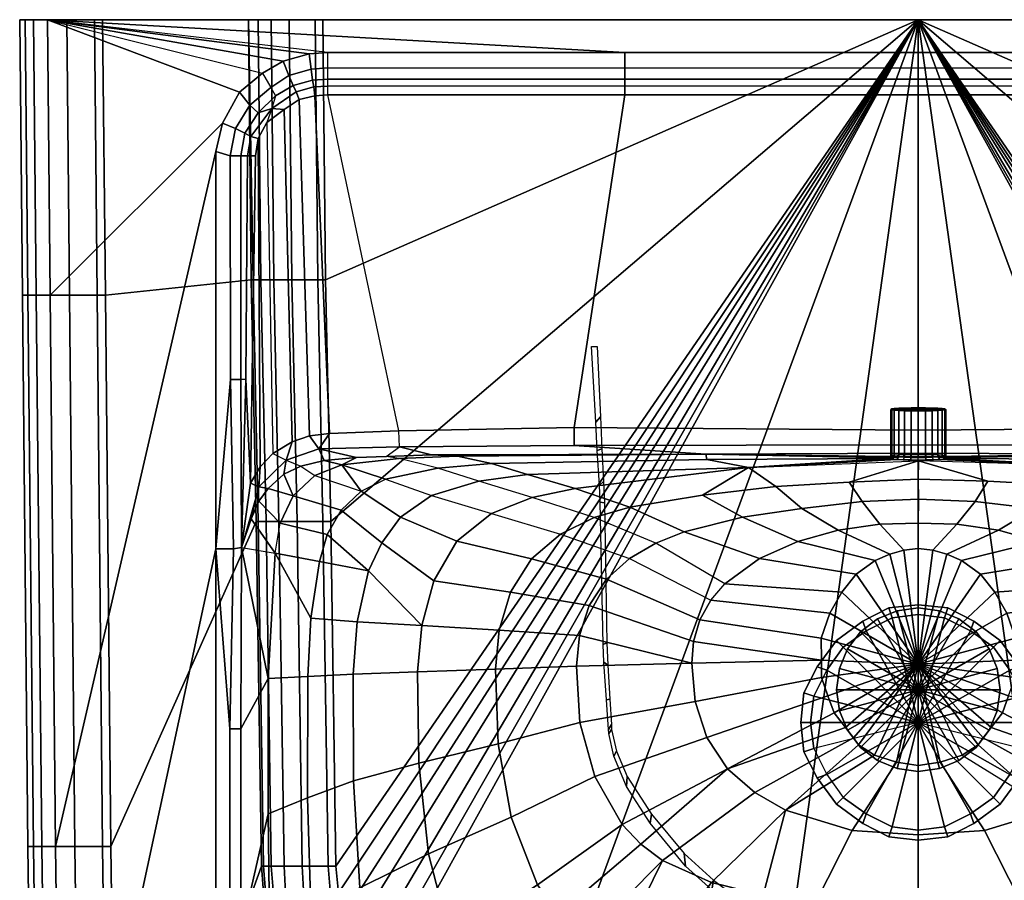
# Model space of a CAD drawing. Extents: x 0 to 550, y 0 to 430.
# Tile 2 of 3: x 0 to 301, y 167 to 430. Entities that reach past the tile are written whole.
import ezdxf

# ---------------------------------------------------------------- set-up
doc = ezdxf.new("R2010")
doc.units = 0
doc.linetypes.add('SOLIDLINE', pattern=[0])
doc.layers.add('VB_ABFLUSS', color=252, linetype='SOLIDLINE')
doc.layers.add('VB_KERAMIK', color=252, linetype='SOLIDLINE')

msp = doc.modelspace()

# ---------------------------------------------------------------- meshes
at = {"layer": 'VB_ABFLUSS', "color": 252}
mesh = msp.add_polyface(dxfattribs=at)
corners = [(250, 225, 722), (250, 225, 723.33), (250.89, 231.45, 722), (250.89, 218.56, 722), (250.89, 231.45, 723.33), (250.89, 218.56, 723.33), (253.33, 237.45, 722), (253.33, 212.56, 722), (253.33, 237.45, 723.33), (253.33, 212.56, 723.33), (257.33, 242.67, 722), (257.33, 207.33, 722), (257.33, 242.67, 723.33), (257.33, 207.33, 723.33), (262.56, 246.67, 722), (262.56, 203.33, 722), (262.56, 246.67, 723.33), (262.56, 203.33, 723.33), (268.56, 249.11, 722), (268.56, 200.89, 722), (268.56, 249.11, 723.33), (268.56, 200.89, 723.33), (275, 250, 722), (275, 200, 722), (275, 250, 723.33), (275, 200, 723.33), (275, 225, 724), (281.44, 249.11, 722), (281.44, 200.89, 722), (281.44, 249.11, 723.33), (281.44, 200.89, 723.33), (287.44, 246.67, 722), (287.44, 203.33, 722), (287.44, 246.67, 723.33), (287.44, 203.33, 723.33), (292.67, 242.67, 722), (292.67, 207.33, 722), (292.67, 242.67, 723.33), (292.67, 207.33, 723.33), (296.67, 237.45, 722), (296.67, 212.56, 722), (296.67, 237.45, 723.33), (296.67, 212.56, 723.33), (299.11, 231.45, 722), (299.11, 218.56, 722), (299.11, 231.45, 723.33), (299.11, 218.56, 723.33), (300, 225, 722), (300, 225, 723.33)]
mesh.append_faces([[corners[k] for k in face] for face in [(47, 48, 46, 44), (44, 46, 42, 40), (40, 42, 38, 36), (36, 38, 34, 32), (32, 34, 30, 28), (28, 30, 25, 23), (48, 26, 46), (46, 26, 42), (42, 26, 38), (38, 26, 34), (34, 26, 30), (30, 26, 25), (3, 5, 1, 0), (7, 9, 5, 3), (11, 13, 9, 7), (15, 17, 13, 11), (19, 21, 17, 15), (23, 25, 21, 19), (5, 26, 1), (9, 26, 5), (13, 26, 9), (17, 26, 13), (21, 26, 17), (25, 26, 21), (0, 1, 4, 2), (2, 4, 8, 6), (6, 8, 12, 10), (10, 12, 16, 14), (14, 16, 20, 18), (18, 20, 24, 22), (1, 26, 4), (4, 26, 8), (8, 26, 12), (12, 26, 16), (16, 26, 20), (20, 26, 24), (43, 45, 48, 47), (39, 41, 45, 43), (35, 37, 41, 39), (31, 33, 37, 35), (27, 29, 33, 31), (22, 24, 29, 27), (45, 26, 48), (41, 26, 45), (37, 26, 41), (33, 26, 37), (29, 26, 33), (24, 26, 29)]])
at = {"layer": 'VB_KERAMIK', "color": 252}
mesh = msp.add_polyface(dxfattribs=at)
corners = [(9.31, 345.69, 850), (5.08, 345.69, 848.17), (4.23, 430, 848.17), (8.46, 430, 850), (2.54, 345.69, 845.43), (1.69, 430, 845.43), (0.85, 345.69, 840.87), (0, 430, 840.87), (0.85, 345.69, 836.3), (0, 430, 836.3), (2.54, 345.69, 813.48), (1.69, 430, 813.48), (5.08, 345.69, 796.13), (4.23, 430, 796.13), (9.31, 345.69, 778.78), (8.46, 430, 778.78), (15.23, 345.69, 762.35), (14.38, 430, 762.35), (23.69, 345.69, 747.74), (22.85, 430, 747.74), (26.23, 345.69, 745), (25.38, 430, 745), (70, 430, 745), (70.79, 350.42, 745), (71.42, 350.42, 737.35), (72.37, 276.49, 745), (73.01, 276.49, 737.35), (73.8, 350.42, 722.82), (73.01, 430, 722.82), (75.38, 276.49, 722.82), (60.03, 389.68, 850), (11, 177.06, 850), (62.03, 398.35, 850), (67.26, 407.81, 850), (74.31, 413.64, 850), (80.6, 417.34, 850), (88.58, 419.55, 850), (94.32, 420, 850), (185.16, 420, 850), (76.87, 409.24, 848.16), (70.4, 403.88, 848.45), (78.33, 406.73, 844.98), (72.96, 401.51, 844.98), (66.01, 396.67, 848.62), (68.87, 395.23, 844.98), (77.15, 402.85, 842.88), (70.78, 394.26, 843.12), (75.64, 398.52, 842.11), (72.95, 393.63, 842.11), (64.38, 388.32, 848.32), (67.68, 388.32, 845.11), (69.72, 388.32, 843.1), (72.17, 388.32, 842.11), (64.48, 319.87, 848.66), (60, 268.12, 850), (67.68, 319.87, 845.11), (69.22, 320.01, 842.85), (70.64, 288.2, 842.11), (77.5, 297.24, 842.11), (73.6, 293.17, 842.11)]
mesh.append_faces([[corners[k] for k in face] for face in [(0, 1, 2, 3), (1, 4, 5, 2), (4, 6, 7, 5), (6, 8, 9, 7), (8, 10, 11, 9), (10, 12, 13, 11), (12, 14, 15, 13), (14, 16, 17, 15), (16, 18, 19, 17), (18, 20, 21, 19), (22, 23, 24, 22), (23, 25, 26, 24), (22, 24, 27, 28), (24, 26, 29, 27), (20, 23, 22, 21), (30, 31, 0, 32), (32, 0, 3, 33), (33, 3, 3, 34), (35, 3, 3, 34), (36, 3, 3, 35), (37, 3, 3, 36), (37, 3, 3, 38), (34, 39, 40, 33), (39, 41, 42, 40), (33, 40, 43, 32), (40, 42, 44, 43), (42, 45, 46, 44), (45, 47, 48, 46), (32, 43, 49, 30), (43, 44, 50, 49), (44, 46, 51, 50), (46, 48, 52, 51), (30, 49, 53, 54), (49, 50, 55, 53), (50, 51, 56, 55), (51, 52, 57, 56), (58, 59, 48, 47), (59, 57, 52, 48)]])
mesh = msp.add_polyface(dxfattribs=at)
corners = [(8.46, 430, 778.78), (275, 430, 850), (4.23, 430, 796.13), (1.69, 430, 813.48), (0, 430, 836.3), (0, 430, 840.87), (1.69, 430, 845.43), (4.23, 430, 848.17), (8.46, 430, 850), (73.01, 430, 722.82), (73.8, 350.42, 722.82), (77.76, 350.42, 708.29), (76.96, 430, 708.29), (75.38, 276.49, 722.82), (79.34, 276.49, 708.29), (83.3, 350.42, 694.53), (82.5, 430, 694.53), (84.88, 276.49, 694.53), (91.21, 350.42, 682.29), (90.42, 430, 682.29), (92.79, 276.49, 682.29), (93.58, 350.42, 680), (92.79, 430, 680), (95.17, 276.49, 680), (185.16, 420, 850), (185.16, 415.19, 848.63), (94.32, 415.32, 848.34), (94.32, 420, 850), (185.16, 411.76, 844.98), (94.25, 411.76, 844.98), (185.16, 409.8, 842.89), (94.32, 409.62, 843.07), (185.16, 407.05, 842.11), (94.32, 407.05, 842.11), (88.58, 419.55, 850), (89.24, 414.82, 848.65), (89.57, 411.45, 844.98), (90, 409.45, 842.88), (90.37, 406.75, 842.11), (80.6, 417.34, 850), (82.35, 412.91, 847.95), (83.73, 409.84, 844.98), (84.58, 407.88, 843.07), (85.57, 405.58, 842.11), (74.31, 413.64, 850), (76.87, 409.24, 848.16), (78.33, 406.73, 844.98), (77.15, 402.85, 842.88), (80.96, 402.5, 842.11), (72.96, 401.51, 844.98), (75.64, 398.52, 842.11), (169.67, 305.21, 842.11), (116.03, 304.23, 842.11), (94.85, 303.43, 842.11), (88.73, 302.62, 842.11), (83.43, 300.8, 842.11), (77.5, 297.24, 842.11)]
mesh.append_faces([[corners[k] for k in face] for face in [(0, 1, 1, 2), (2, 1, 1, 3), (3, 1, 1, 4), (4, 1, 1, 5), (5, 1, 1, 6), (6, 1, 1, 7), (7, 1, 1, 8), (9, 10, 11, 12), (10, 13, 14, 11), (12, 11, 15, 16), (11, 14, 17, 15), (16, 15, 18, 19), (15, 17, 20, 18), (19, 18, 21, 22), (18, 20, 23, 21), (24, 25, 26, 27), (25, 28, 29, 26), (28, 30, 31, 29), (30, 32, 33, 31), (34, 35, 26, 27), (35, 36, 29, 26), (36, 37, 31, 29), (37, 38, 33, 31), (39, 40, 35, 34), (40, 41, 36, 35), (41, 42, 37, 36), (42, 43, 38, 37), (44, 45, 40, 39), (45, 46, 41, 40), (46, 47, 42, 41), (47, 48, 43, 42), (46, 47, 47, 49), (47, 50, 48, 47), (51, 52, 33, 32), (33, 38, 53, 52), (38, 43, 54, 53), (43, 48, 55, 54), (48, 50, 56, 55)]])
mesh = msp.add_polyface(dxfattribs=at)
corners = [(70, 430, 745), (275, 430, 850), (25.38, 430, 745), (22.85, 430, 747.74), (14.38, 430, 762.35), (8.46, 430, 778.78), (275, 430, 680), (93.58, 350.42, 680), (95.17, 276.49, 680), (92.79, 430, 680), (73.01, 430, 722.82), (76.96, 430, 708.29), (82.5, 430, 694.53), (90.42, 430, 682.29), (185.16, 420, 850), (8.46, 430, 850), (275, 420, 850), (275, 415.3, 848.31), (185.16, 415.19, 848.63), (275, 411.76, 844.98), (185.16, 411.76, 844.98), (275, 409.64, 843.08), (185.16, 409.8, 842.89), (275, 407.05, 842.11), (185.16, 407.05, 842.11), (275, 304.4, 842.04), (169.67, 305.21, 842.11), (266.57, 296.52, 817.05), (266.57, 310.76, 816.08), (266.91, 310.64, 813.9), (266.91, 296.4, 814.87), (267.66, 296.29, 812.87), (267.66, 310.53, 811.89), (269.01, 296.2, 811.11), (269.01, 310.44, 810.13), (275, 310.76, 816.08), (270.78, 310.36, 808.79), (272.81, 310.32, 808.04), (275, 310.3, 807.71), (266.91, 296.64, 819.23), (266.91, 310.88, 818.25), (267.66, 296.75, 821.24), (267.66, 310.99, 820.26), (269.01, 296.85, 823), (269.01, 311.09, 822.02), (270.78, 296.92, 824.33), (270.78, 311.16, 823.36), (272.81, 296.96, 825.09), (272.81, 311.2, 824.12), (275, 296.98, 825.42), (275, 311.22, 824.45)]
mesh.append_faces([[corners[k] for k in face] for face in [(0, 1, 1, 2), (2, 1, 1, 3), (3, 1, 1, 4), (4, 1, 1, 5), (6, 7, 8), (6, 9, 7), (10, 1, 1, 0), (11, 1, 1, 10), (12, 1, 1, 11), (13, 1, 1, 12), (9, 6, 1, 13), (14, 15, 1, 16), (16, 17, 18, 14), (17, 19, 20, 18), (19, 21, 22, 20), (21, 23, 24, 22), (25, 26, 24, 23), (27, 28, 29, 30), (31, 32, 29, 30), (33, 34, 32, 31), (28, 35, 35, 29), (32, 35, 35, 29), (34, 35, 35, 32), (36, 35, 35, 34), (37, 35, 35, 36), (38, 35, 35, 37), (39, 40, 28, 27), (41, 42, 40, 39), (43, 44, 42, 41), (45, 46, 44, 43), (47, 48, 46, 45), (49, 50, 48, 47), (28, 35, 35, 40), (42, 35, 35, 40), (44, 35, 35, 42), (46, 35, 35, 44), (48, 35, 35, 46), (50, 35, 35, 48)]])
mesh = msp.add_polyface(dxfattribs=at)
corners = [(275, 430, 680), (95.17, 276.49, 680), (96.75, 170.97, 680), (210, 297.04, 834.34), (133.96, 296.47, 827.67), (126.04, 296.9, 834.46), (210.28, 295.42, 807.97), (144.37, 294.17, 807.14), (223.03, 292.96, 769.31), (155.43, 290.8, 787.6), (140.48, 288.77, 787.59), (127.93, 292.76, 806.92), (265.72, 295.77, 817.1), (275, 297.37, 834.05), (169.68, 299.68, 839.82), (275, 299.89, 839.65), (116.19, 299.29, 839.98), (169.67, 305.21, 842.11), (275, 304.4, 842.04), (116.03, 304.23, 842.11), (266.57, 296.52, 817.05), (266.91, 296.4, 814.87), (266.06, 295.64, 814.76), (266.99, 295.52, 812.5), (267.66, 296.29, 812.87), (268.42, 295.41, 810.57), (269.01, 296.2, 811.11), (270.36, 295.34, 809.15), (270.78, 296.12, 809.77), (272.64, 295.29, 808.23), (272.81, 296.08, 809.01), (275, 295.27, 807.89), (275, 296.06, 808.68), (270.78, 310.36, 808.79), (269.01, 310.44, 810.13), (272.81, 310.32, 808.04), (275, 310.3, 807.71), (266.06, 295.9, 819.45), (266.91, 296.64, 819.23), (266.99, 296.02, 821.71), (267.66, 296.75, 821.24), (268.42, 296.13, 823.63), (269.01, 296.85, 823), (270.36, 296.21, 825.05), (270.78, 296.92, 824.33), (272.64, 296.26, 825.98), (272.81, 296.96, 825.09), (275, 296.28, 826.31), (275, 296.98, 825.42), (275.03, 295.01, 769.5)]
mesh.append_faces([[corners[k] for k in face] for face in [(0, 1, 2), (3, 4, 5, 3), (6, 7, 4, 3), (8, 9, 7, 6), (9, 10, 11, 7), (12, 8, 8, 6), (13, 3, 14, 15), (3, 5, 16, 14), (15, 14, 17, 18), (14, 16, 19, 17), (12, 20, 21, 22), (23, 24, 21, 22), (25, 26, 24, 23), (27, 28, 26, 25), (29, 30, 28, 27), (31, 32, 30, 29), (28, 33, 34, 26), (30, 35, 33, 28), (32, 36, 35, 30), (37, 38, 20, 12), (39, 40, 38, 37), (41, 42, 40, 39), (43, 44, 42, 41), (45, 46, 44, 43), (47, 48, 46, 45), (22, 8, 8, 12), (22, 8, 8, 23), (23, 8, 8, 25), (25, 8, 49, 27), (27, 49, 49, 29), (29, 49, 49, 31), (12, 6, 3, 37), (37, 3, 3, 39), (39, 3, 3, 41), (41, 3, 3, 43), (43, 3, 3, 45), (45, 3, 3, 47), (13, 47, 47, 3)]])
mesh = msp.add_polyface(dxfattribs=at)
corners = [(275, 430, 680), (165.13, 131.84, 680), (232.73, 126.95, 680), (112.58, 136.73, 680), (108.62, 138.36, 680), (104.66, 141.62, 680), (100.71, 148.15, 680), (98.33, 154.67, 680), (97.54, 162.82, 680), (96.75, 170.97, 680), (223.03, 292.96, 769.31), (169.94, 286.51, 768.83), (155.43, 290.8, 787.6), (156.86, 283.85, 768.7), (140.48, 288.77, 787.59), (231.44, 287.17, 752.53), (208.99, 284.47, 751.95), (186.73, 280.82, 751.27), (175.81, 277.65, 750.93), (144.36, 278.91, 768.57), (165.47, 272.6, 750.6), (156.58, 265.01, 750.29), (133.73, 270.39, 768.45), (239.4, 280.39, 736.34), (221.19, 277.75, 736.28), (203.31, 273.25, 736.19), (194.67, 269.83, 736.15), (186.59, 265.14, 736.1), (179.57, 258.78, 736.05), (174.3, 250.77, 736.01), (150.22, 254.87, 750.02), (171.3, 241.57, 735.98), (146.73, 243.23, 749.79), (170.38, 232.17, 735.94), (145.62, 231.28, 749.62), (250.51, 273.78, 725.72), (238.15, 270.34, 725.43), (226.39, 265.12, 725.12), (215.84, 257.42, 724.81), (211.48, 252.34, 724.68), (208.13, 246.4, 724.57), (206.2, 239.73, 724.49), (205.67, 233.06, 724.44), (251.55, 254.81, 720), (247.92, 248.43, 720), (245.3, 240.8, 720), (245.34, 234.04, 720), (171.46, 214.95, 735.9), (146.44, 208.4, 749.45), (206.69, 221.42, 724.45), (245.37, 228.69, 720)]
mesh.append_faces([[corners[k] for k in face] for face in [(0, 1, 2), (0, 3, 1), (0, 4, 3), (0, 5, 4), (0, 6, 5), (0, 7, 6), (0, 8, 7), (0, 9, 8), (10, 11, 12, 10), (11, 13, 14, 12), (15, 16, 10), (16, 17, 11, 10), (17, 18, 13, 11), (13, 19, 20, 18), (20, 21, 22, 19), (23, 24, 16, 15), (24, 25, 17, 16), (25, 26, 18, 17), (18, 20, 27, 26), (27, 28, 21, 20), (28, 29, 30, 21), (29, 31, 32, 30), (31, 33, 34, 32), (35, 36, 24, 23), (36, 37, 25, 24), (37, 38, 26, 25), (26, 27, 39, 38), (39, 40, 28, 27), (40, 41, 29, 28), (41, 42, 31, 29), (42, 33, 31), (43, 44, 39, 38), (44, 45, 40, 39), (45, 46, 41, 40), (46, 42, 41), (33, 47, 48, 34), (42, 49, 47, 33), (46, 50, 49, 42)]])
mesh = msp.add_polyface(dxfattribs=at)
corners = [(275, 430, 680), (232.73, 126.95, 680), (275, 126.95, 680), (244, 232, 680), (244, 232, 673), (240, 224, 673), (240, 224, 680), (250, 240, 680), (250, 240, 673), (258, 246, 680), (258, 246, 673), (266, 250, 680), (266, 250, 673), (275, 251, 680), (275, 251, 673), (247, 231, 670), (243, 223, 670), (252, 238, 670), (259, 243, 670), (267, 247, 670), (275, 248, 670), (275, 215, 670), (274.93, 289.42, 753.22), (253.85, 288.54, 752.94), (275.03, 295.01, 769.5), (231.44, 287.17, 752.53), (223.03, 292.96, 769.31), (275.08, 283.26, 736.4), (257.84, 282.54, 736.38), (239.4, 280.39, 736.34), (275, 275.99, 726.2), (263.2, 275.68, 725.93), (250.51, 273.78, 725.72), (275, 268.15, 720), (270.53, 267.64, 720), (266.27, 266.5, 720), (261.76, 264.49, 720), (238.15, 270.34, 725.43), (255.96, 260.39, 720), (226.39, 265.12, 725.12), (251.55, 254.81, 720), (215.84, 257.42, 724.81), (275, 232.8, 720), (247.92, 248.43, 720), (245.3, 240.8, 720), (245.34, 234.04, 720), (245.37, 228.69, 720), (247.36, 223.12, 720), (249.22, 217.94, 720), (252.68, 213.47, 720)]
mesh.append_faces([[corners[k] for k in face] for face in [(0, 1, 2), (3, 4, 5, 6), (7, 8, 4, 3), (9, 10, 8, 7), (11, 12, 10, 9), (13, 14, 12, 11), (4, 15, 16, 5), (8, 17, 15, 4), (10, 18, 17, 8), (12, 19, 18, 10), (14, 20, 19, 12), (17, 21, 21, 15), (18, 21, 21, 17), (19, 21, 21, 18), (20, 21, 21, 19), (22, 23, 24), (23, 25, 26, 24), (27, 28, 23, 22), (28, 29, 25, 23), (30, 31, 28, 27), (31, 32, 29, 28), (33, 34, 31, 30), (34, 35, 32, 31), (35, 36, 37, 32), (36, 38, 39, 37), (38, 40, 41, 39), (42, 34, 33), (42, 35, 34), (42, 36, 35), (42, 38, 36), (42, 40, 38), (42, 43, 40), (42, 44, 43), (42, 45, 44), (42, 46, 45), (42, 47, 46), (42, 48, 47), (42, 49, 48)]])
mesh = msp.add_polyface(dxfattribs=at)
corners = [(275, 232.8, 720), (297.32, 213.47, 720), (300.78, 217.94, 720), (275, 248, 670), (275, 215, 670), (283, 247, 670), (291, 243, 670), (298, 238, 670), (303, 231, 670), (275, 430, 680), (317.27, 126.95, 680), (275, 126.95, 680), (274.93, 289.42, 753.22), (296.26, 288.75, 752.94), (275.03, 295.01, 769.5), (294.04, 260.39, 720), (298.45, 254.81, 720), (334.16, 257.42, 724.81), (323.61, 265.12, 725.12), (275, 251, 673), (284, 250, 673), (292, 246, 673), (275, 251, 680), (284, 250, 680), (292, 246, 680), (300, 240, 673), (300, 240, 680), (306, 232, 673), (306, 232, 680), (310, 224, 673), (310, 224, 680), (307, 223, 670), (302.64, 223.12, 720), (304.63, 228.69, 720), (304.66, 234.04, 720), (304.7, 240.8, 720), (302.08, 248.43, 720), (288.24, 264.49, 720), (283.73, 266.5, 720), (279.46, 267.64, 720), (299.49, 273.78, 725.72), (286.79, 275.68, 725.93), (275, 268.15, 720), (275, 275.99, 726.2), (292.43, 282.59, 736.38), (275.08, 283.26, 736.4), (310.6, 280.39, 736.34), (318.77, 287.58, 752.53), (311.85, 270.34, 725.43)]
mesh.append_faces([[corners[k] for k in face] for face in [(0, 1, 2), (3, 4, 4, 5), (5, 4, 4, 6), (6, 4, 4, 7), (7, 4, 4, 8), (9, 10, 11), (12, 13, 14), (15, 16, 17, 18), (19, 3, 5, 20), (20, 5, 6, 21), (22, 19, 20, 23), (23, 20, 21, 24), (24, 21, 25, 26), (26, 25, 27, 28), (28, 27, 29, 30), (25, 7, 8, 27), (27, 8, 31, 29), (21, 6, 7, 25), (0, 2, 32), (0, 32, 33), (0, 33, 34), (0, 34, 35), (0, 35, 36), (0, 36, 16), (0, 16, 15), (0, 15, 37), (0, 37, 38), (0, 38, 39), (39, 38, 40, 41), (42, 39, 41, 43), (43, 41, 44, 45), (45, 44, 13, 12), (44, 46, 47, 13), (41, 40, 46, 44), (37, 15, 18, 48), (38, 37, 48, 40), (0, 39, 42)]])
mesh = msp.add_polyface(dxfattribs=at)
corners = [(384.53, 272.6, 750.6), (393.42, 265.01, 750.29), (416.27, 270.39, 768.45), (405.63, 278.91, 768.57), (275, 430, 680), (453.25, 170.97, 680), (452.46, 162.82, 680), (451.67, 154.67, 680), (449.29, 148.15, 680), (445.34, 141.62, 680), (441.38, 138.36, 680), (437.42, 136.73, 680), (384.86, 131.84, 680), (344.33, 233.06, 724.44), (343.31, 221.42, 724.45), (378.54, 214.95, 735.9), (379.62, 232.17, 735.94), (403.56, 208.4, 749.45), (404.38, 231.28, 749.62), (317.27, 126.95, 680), (374.19, 277.65, 750.93), (393.14, 283.85, 768.7), (363.27, 280.82, 751.27), (380.06, 286.51, 768.83), (341.01, 284.47, 751.95), (326.96, 293.48, 769.31), (318.77, 287.58, 752.53), (304.66, 234.04, 720), (304.63, 228.69, 720), (343.8, 239.73, 724.49), (304.7, 240.8, 720), (341.87, 246.4, 724.57), (302.08, 248.43, 720), (338.52, 252.34, 724.68), (298.45, 254.81, 720), (334.16, 257.42, 724.81), (323.61, 265.12, 725.12), (355.33, 269.83, 736.15), (346.69, 273.25, 736.19), (311.85, 270.34, 725.43), (328.81, 277.75, 736.28), (299.49, 273.78, 725.72), (310.6, 280.39, 736.34), (378.7, 241.57, 735.98), (375.7, 250.77, 736.01), (370.42, 258.78, 736.05), (363.41, 265.14, 736.1), (403.27, 243.23, 749.79), (399.78, 254.87, 750.02), (394.57, 290.8, 787.6), (409.52, 288.77, 787.59)]
mesh.append_faces([[corners[k] for k in face] for face in [(0, 1, 2, 3), (4, 5, 6), (4, 6, 7), (4, 7, 8), (4, 8, 9), (4, 9, 10), (4, 10, 11), (4, 11, 12), (13, 14, 15, 16), (16, 15, 17, 18), (4, 12, 19), (20, 0, 3, 21), (22, 20, 21, 23), (24, 22, 23, 25), (26, 24, 25), (27, 28, 14, 13), (27, 13, 29), (30, 27, 29, 31), (32, 30, 31, 33), (34, 32, 33, 35), (36, 35, 37, 38), (39, 36, 38, 40), (41, 39, 40, 42), (42, 40, 24, 26), (13, 16, 43), (29, 13, 43, 44), (31, 29, 44, 45), (33, 31, 45, 46), (46, 45, 1, 0), (37, 46, 0, 20), (38, 37, 20, 22), (43, 16, 18, 47), (44, 43, 47, 48), (45, 44, 48, 1), (40, 38, 22, 24), (35, 33, 46, 37), (25, 23, 49, 25), (23, 21, 50, 49)]])
mesh = msp.add_polyface(dxfattribs=at)
corners = [(340, 297.04, 834.34), (423.96, 296.9, 834.46), (433.81, 299.29, 839.98), (380.32, 299.68, 839.82), (339.72, 295.42, 807.97), (405.63, 294.17, 807.14), (416.04, 296.47, 827.67), (433.96, 304.23, 842.11), (380.33, 305.21, 842.11), (275, 430, 680), (454.83, 276.49, 680), (453.25, 170.97, 680), (296.26, 288.75, 752.94), (318.77, 287.58, 752.53), (326.96, 293.48, 769.31), (275.03, 295.01, 769.5), (275, 297.37, 834.05), (275, 296.28, 826.31), (281.58, 296.13, 823.63), (279.64, 296.21, 825.05), (277.36, 296.26, 825.98), (283.01, 296.02, 821.71), (283.94, 295.9, 819.45), (284.27, 295.77, 817.1), (275, 299.89, 839.65), (281.58, 295.41, 810.57), (279.64, 295.34, 809.15), (283.01, 295.52, 812.5), (283.94, 295.64, 814.76), (275, 304.4, 842.04), (394.57, 290.8, 787.6), (283.43, 296.52, 817.05), (283.09, 296.4, 814.87), (282.33, 296.29, 812.87), (277.36, 295.29, 808.23), (275, 295.27, 807.89), (275, 296.06, 808.68), (275, 310.3, 807.71), (277.19, 310.32, 808.04), (277.19, 296.08, 809.01), (279.22, 310.36, 808.79), (279.22, 296.12, 809.77), (280.99, 310.44, 810.13), (280.99, 296.2, 811.11), (282.33, 296.75, 821.24), (283.09, 296.64, 819.23), (279.22, 296.92, 824.33), (280.99, 296.85, 823), (277.19, 296.96, 825.09), (275, 296.98, 825.42)]
mesh.append_faces([[corners[k] for k in face] for face in [(0, 1, 2, 3), (4, 5, 6, 0), (0, 6, 1, 0), (3, 2, 7, 8), (9, 10, 11), (12, 13, 14, 15), (16, 17, 17, 0), (18, 0, 0, 19), (19, 0, 0, 20), (20, 0, 0, 17), (21, 0, 0, 18), (22, 0, 0, 21), (23, 4, 0, 22), (16, 0, 3, 24), (25, 14, 15, 26), (27, 14, 14, 25), (28, 14, 14, 27), (28, 14, 14, 23), (24, 3, 8, 29), (23, 14, 14, 4), (14, 30, 5, 4), (23, 31, 32, 28), (27, 33, 32, 28), (34, 15, 15, 35), (26, 15, 15, 34), (36, 37, 38, 39), (39, 38, 40, 41), (41, 40, 42, 43), (34, 39, 41, 26), (26, 41, 43, 25), (35, 36, 39, 34), (25, 43, 33, 27), (21, 44, 45, 22), (22, 45, 31, 23), (19, 46, 47, 18), (18, 47, 44, 21), (20, 48, 46, 19), (17, 49, 48, 20)]])
mesh = msp.add_polyface(dxfattribs=at)
corners = [(364.84, 420, 850), (541.54, 430, 850), (275, 430, 850), (275, 420, 850), (457.21, 430, 680), (275, 430, 680), (459.58, 430, 682.29), (467.5, 430, 694.53), (473.04, 430, 708.29), (476.99, 430, 722.82), (480, 430, 745), (456.42, 350.42, 680), (454.83, 276.49, 680), (535.61, 430, 762.35), (541.54, 430, 778.78), (527.15, 430, 747.74), (524.61, 430, 745), (275, 304.4, 842.04), (380.33, 305.21, 842.11), (364.84, 407.05, 842.11), (275, 407.05, 842.11), (275, 409.64, 843.08), (364.84, 409.8, 842.89), (275, 411.76, 844.98), (364.84, 411.76, 844.98), (275, 415.3, 848.31), (364.84, 415.19, 848.63), (275, 311.22, 824.45), (275, 310.76, 816.08), (277.19, 311.2, 824.12), (279.22, 311.16, 823.36), (280.99, 311.09, 822.02), (282.33, 310.99, 820.26), (283.09, 310.88, 818.25), (283.43, 310.76, 816.08), (283.09, 296.64, 819.23), (283.43, 296.52, 817.05), (283.09, 310.64, 813.9), (283.09, 296.4, 814.87), (280.99, 296.2, 811.11), (280.99, 310.44, 810.13), (282.33, 310.53, 811.89), (282.33, 296.29, 812.87), (275, 310.3, 807.71), (277.19, 310.32, 808.04), (279.22, 310.36, 808.79), (275, 296.98, 825.42), (277.19, 296.96, 825.09), (279.22, 296.92, 824.33), (280.99, 296.85, 823), (282.33, 296.75, 821.24)]
mesh.append_faces([[corners[k] for k in face] for face in [(0, 1, 2, 3), (4, 5, 2, 6), (6, 2, 2, 7), (7, 2, 2, 8), (8, 2, 2, 9), (9, 2, 2, 10), (5, 4, 11), (5, 11, 12), (13, 2, 2, 14), (15, 2, 2, 13), (16, 2, 2, 15), (10, 2, 2, 16), (17, 18, 19, 20), (21, 20, 19, 22), (23, 21, 22, 24), (25, 23, 24, 26), (3, 25, 26, 0), (27, 28, 28, 29), (29, 28, 28, 30), (30, 28, 28, 31), (31, 28, 28, 32), (32, 28, 28, 33), (34, 28, 28, 33), (35, 33, 34, 36), (36, 34, 37, 38), (39, 40, 41, 42), (42, 41, 37, 38), (43, 28, 28, 44), (44, 28, 28, 45), (45, 28, 28, 40), (40, 28, 28, 41), (41, 28, 28, 37), (34, 28, 28, 37), (46, 27, 29, 47), (47, 29, 30, 48), (48, 30, 31, 49), (49, 31, 32, 50), (50, 32, 33, 35)]])
mesh = msp.add_polyface(dxfattribs=at)
corners = [(380.33, 305.21, 842.11), (433.96, 304.23, 842.11), (455.68, 407.05, 842.11), (364.84, 407.05, 842.11), (364.84, 409.8, 842.89), (455.68, 409.62, 843.07), (364.84, 411.76, 844.98), (455.75, 411.76, 844.98), (364.84, 415.19, 848.63), (455.68, 415.32, 848.34), (364.84, 420, 850), (455.68, 420, 850), (545.77, 430, 848.17), (275, 430, 850), (541.54, 430, 850), (548.31, 430, 845.43), (550, 430, 840.87), (550, 430, 836.3), (548.31, 430, 813.48), (545.77, 430, 796.13), (541.54, 430, 778.78), (458.79, 350.42, 682.29), (457.21, 276.49, 682.29), (454.83, 276.49, 680), (456.42, 350.42, 680), (466.7, 350.42, 694.53), (465.12, 276.49, 694.53), (472.24, 350.42, 708.29), (470.66, 276.49, 708.29), (476.2, 350.42, 722.82), (474.62, 276.49, 722.82), (473.04, 430, 708.29), (467.5, 430, 694.53), (459.58, 430, 682.29), (457.21, 430, 680), (476.99, 430, 722.82), (469.03, 402.5, 842.11), (474.36, 398.52, 842.11), (472.5, 297.24, 842.11), (466.57, 300.8, 842.11), (464.43, 405.58, 842.11), (461.27, 302.62, 842.11), (459.63, 406.75, 842.11), (455.15, 303.43, 842.11), (475.69, 413.64, 850), (473.13, 409.24, 848.16), (467.65, 412.91, 847.95), (469.4, 417.34, 850), (460.76, 414.82, 848.65), (461.42, 419.55, 850), (471.67, 406.73, 844.98), (472.85, 402.85, 842.88), (477.03, 401.51, 844.98), (465.42, 407.88, 843.07), (466.27, 409.84, 844.98), (460, 409.45, 842.88), (460.42, 411.45, 844.98)]
mesh.append_faces([[corners[k] for k in face] for face in [(0, 1, 2, 3), (4, 3, 2, 5), (6, 4, 5, 7), (8, 6, 7, 9), (10, 8, 9, 11), (12, 13, 13, 14), (15, 13, 13, 12), (16, 13, 13, 15), (17, 13, 13, 16), (18, 13, 13, 17), (19, 13, 13, 18), (20, 13, 13, 19), (21, 22, 23, 24), (25, 26, 22, 21), (27, 28, 26, 25), (29, 30, 28, 27), (31, 27, 25, 32), (33, 21, 24, 34), (32, 25, 21, 33), (35, 29, 27, 31), (36, 37, 38, 39), (40, 36, 39, 41), (42, 40, 41, 43), (1, 43, 42, 2), (44, 45, 46, 47), (47, 46, 48, 49), (11, 9, 48, 49), (50, 51, 51, 52), (50, 51, 53, 54), (54, 53, 55, 56), (7, 5, 55, 56), (51, 36, 40, 53), (51, 37, 36, 51), (53, 40, 42, 55), (5, 2, 42, 55), (46, 54, 56, 48), (45, 50, 54, 46), (9, 7, 56, 48)]])
mesh = msp.add_polyface(dxfattribs=at)
corners = [(4.23, 48.06, 836.3), (5.92, 48.06, 813.48), (4.23, 177.06, 813.48), (2.54, 177.06, 836.3), (8.46, 48.06, 796.13), (6.77, 177.06, 796.13), (12.69, 48.06, 778.78), (11, 177.06, 778.78), (18.62, 48.06, 762.35), (16.92, 177.06, 762.35), (27.08, 48.06, 747.74), (25.38, 177.06, 747.74), (29.62, 48.06, 745), (27.92, 177.06, 745), (73.96, 170.97, 745), (75.54, 150.75, 745), (76.17, 151.41, 737.35), (74.59, 170.97, 737.35), (79.02, 131.19, 745), (79.34, 131.84, 737.35), (85.35, 114.89, 745), (85.67, 115.54, 737.35), (78.55, 151.41, 722.82), (76.96, 170.97, 722.82), (81.71, 135.1, 722.82), (87.25, 118.8, 722.82), (81.71, 154.67, 708.29), (80.92, 170.97, 708.29), (84.88, 138.36, 708.29), (90.42, 125.32, 708.29), (95.17, 107.39, 722.82), (96.75, 113.91, 708.29), (87.25, 156.3, 694.53), (86.46, 170.97, 694.53), (89.63, 144.88, 694.53), (94.37, 133.47, 694.53), (99.91, 123.69, 694.53), (95.17, 161.19, 682.29), (94.37, 170.97, 682.29), (96.75, 151.41, 682.29), (99.12, 144.88, 682.29), (97.54, 162.82, 680), (96.75, 170.97, 680), (98.33, 154.67, 680), (72.37, 276.49, 745), (60, 268.12, 850), (12.69, 48.06, 850), (11, 177.06, 850), (60.03, 389.68, 850), (88.13, 229.06, 806.07), (88.09, 191.92, 805.96), (76.02, 187.04, 826.42), (76.06, 228.41, 826.54), (89.18, 154.73, 805.98), (76.54, 145.65, 826.45), (93, 117.75, 806.09), (78.62, 104.33, 826.57), (102.1, 229.75, 787.54), (102.18, 197.08, 787.53), (104.05, 164.41, 787.52), (64.35, 150.25, 848.32), (67.68, 150.25, 845.11), (67.68, 102.7, 845.11), (64.35, 60.79, 848.32), (64.35, 213.06, 848.32), (60, 59.43, 850), (67.68, 213.06, 845.08)]
mesh.append_faces([[corners[k] for k in face] for face in [(0, 1, 2, 3), (1, 4, 5, 2), (4, 6, 7, 5), (6, 8, 9, 7), (8, 10, 11, 9), (10, 12, 13, 11), (14, 15, 16, 17), (15, 18, 19, 16), (18, 20, 21, 19), (17, 16, 22, 23), (16, 19, 24, 22), (19, 21, 25, 24), (23, 22, 26, 27), (22, 24, 28, 26), (24, 25, 29, 28), (25, 30, 31, 29), (27, 26, 32, 33), (26, 28, 34, 32), (28, 29, 35, 34), (29, 31, 36, 35), (33, 32, 37, 38), (32, 34, 39, 37), (34, 35, 40, 39), (38, 37, 41, 42), (37, 39, 43, 41), (12, 14, 44, 13), (45, 46, 47, 48), (49, 50, 51, 52), (50, 53, 54, 51), (53, 55, 56, 54), (57, 58, 50, 49), (58, 59, 53, 50), (60, 61, 62, 63), (45, 64, 60, 65), (64, 66, 61, 60), (62, 61, 54, 56), (61, 51, 54), (61, 66, 52, 51)]])
mesh = msp.add_polyface(dxfattribs=at)
corners = [(11, 177.06, 850), (6.77, 177.06, 848.17), (5.08, 345.69, 848.17), (9.31, 345.69, 850), (4.23, 177.06, 845.43), (2.54, 345.69, 845.43), (2.54, 177.06, 840.87), (0.85, 345.69, 840.87), (2.54, 177.06, 836.3), (0.85, 345.69, 836.3), (4.23, 177.06, 813.48), (2.54, 345.69, 813.48), (6.77, 177.06, 796.13), (5.08, 345.69, 796.13), (11, 177.06, 778.78), (9.31, 345.69, 778.78), (16.92, 177.06, 762.35), (15.23, 345.69, 762.35), (25.38, 177.06, 747.74), (23.69, 345.69, 747.74), (27.92, 177.06, 745), (26.23, 345.69, 745), (72.37, 276.49, 745), (73.96, 170.97, 745), (74.59, 170.97, 737.35), (73.01, 276.49, 737.35), (76.96, 170.97, 722.82), (75.38, 276.49, 722.82), (80.92, 170.97, 708.29), (79.34, 276.49, 708.29), (86.46, 170.97, 694.53), (84.88, 276.49, 694.53), (70.79, 350.42, 745), (83.71, 284.26, 827), (76.02, 286.54, 838.33), (80.8, 290.9, 837.96), (79.7, 275.92, 826.9), (73.14, 282.65, 838.86), (70.8, 277.26, 841.44), (78.14, 266.72, 826.81), (67.89, 268.47, 844.71), (76.06, 228.41, 826.54), (89.09, 246.89, 806.18), (88.13, 229.06, 806.07), (60, 268.12, 850), (64.48, 319.87, 848.66), (65.39, 268.14, 847.96), (67.68, 319.87, 845.11), (69.22, 320.01, 842.85), (70.64, 288.2, 842.11), (86, 293.34, 837.49), (81.55, 295.25, 840.99), (73.22, 287.03, 840.75), (83.43, 300.8, 842.11), (77.5, 297.24, 842.11), (73.6, 293.17, 842.11), (64.35, 213.06, 848.32), (67.68, 213.06, 845.08)]
mesh.append_faces([[corners[k] for k in face] for face in [(0, 1, 2, 3), (1, 4, 5, 2), (4, 6, 7, 5), (6, 8, 9, 7), (8, 10, 11, 9), (10, 12, 13, 11), (12, 14, 15, 13), (14, 16, 17, 15), (16, 18, 19, 17), (18, 20, 21, 19), (22, 23, 24, 25), (25, 24, 26, 27), (27, 26, 28, 29), (29, 28, 30, 31), (20, 22, 32, 21), (33, 34, 35), (33, 36, 37, 34), (37, 38, 39, 36), (38, 40, 39), (39, 41, 41, 40), (42, 43, 41, 39), (44, 45, 46, 44), (45, 47, 40, 46), (47, 48, 40), (48, 49, 49, 40), (50, 35, 51), (35, 34, 52, 51), (34, 37, 52), (52, 38, 37), (52, 40, 40, 38), (53, 54, 51, 51), (51, 52, 55, 54), (52, 49, 55), (52, 40, 49), (44, 46, 56, 44), (46, 40, 57, 56), (57, 40, 40, 41)]])
mesh = msp.add_polyface(dxfattribs=at)
corners = [(175, 330, 690), (176.32, 306.82, 690), (176.71, 330), (176.72, 298.16, 690), (177.43, 287.59, 690), (177.61, 282.42, 690), (177.71, 308.52), (178.12, 298.66), (178.54, 238.84, 690), (178.71, 288.67), (178.75, 233.42, 690), (178.93, 282.13), (179.55, 221.91, 690), (179.7, 239.31), (179.97, 232.45), (180.23, 212.85, 690), (180.26, 211.55, 690), (180.59, 222.1), (181.09, 214.39), (181.13, 212.79), (181.79, 204.69, 690), (182.64, 206.2), (185.69, 195.41, 690), (185.89, 198.41), (192.93, 184.15, 690), (193.32, 186.92), (203.3, 174.86), (203.73, 171.01, 690), (211.86, 163.75, 690), (212.36, 166.68), (222, 155.99, 690), (222.94, 158.74), (235.03, 149.15, 690), (235.67, 152.26), (248.15, 144.23, 690), (248.67, 147.45), (261.96, 144.33), (262.82, 140.86, 690), (275, 143.37), (275, 140, 690), (287.18, 140.86, 690), (288.04, 144.33), (301.33, 147.45), (301.85, 144.23, 690), (314.33, 152.26), (314.97, 149.15, 690), (327.06, 158.74), (328, 155.99, 690), (337.64, 166.68), (338.15, 163.75, 690), (346.27, 171.01, 690), (346.71, 174.86), (356.68, 186.92), (357.07, 184.15, 690), (364.11, 198.41), (364.31, 195.41, 690), (367.36, 206.2), (368.21, 204.69, 690), (368.87, 212.79), (368.91, 214.39), (369.42, 222.1), (369.74, 211.55, 690), (369.78, 212.85, 690), (370.03, 232.45), (370.3, 239.31), (370.45, 221.91, 690), (371.07, 282.13), (371.25, 233.42, 690), (371.3, 288.67), (371.46, 238.84, 690), (371.88, 298.66), (372.29, 308.52), (372.39, 282.42, 690), (372.57, 287.59, 690), (373.28, 298.16, 690), (373.29, 330), (373.68, 306.82, 690), (375, 330, 690)]
mesh.append_faces([[corners[k] for k in face] for face in [(2, 6, 1, 0), (1, 6, 7, 3), (3, 7, 9, 4), (4, 9, 11, 5), (5, 11, 13, 8), (8, 13, 14, 10), (10, 14, 17, 12), (12, 17, 18, 15), (15, 18, 19, 16), (16, 19, 21, 20), (20, 21, 23, 22), (22, 23, 25, 24), (24, 25, 26, 27), (27, 26, 29, 28), (28, 29, 31, 30), (30, 31, 33, 32), (32, 33, 35, 34), (34, 35, 36, 37), (37, 36, 38, 39), (77, 76, 71, 75), (74, 70, 71, 76), (73, 68, 70, 74), (72, 66, 68, 73), (69, 64, 66, 72), (67, 63, 64, 69), (65, 60, 63, 67), (62, 59, 60, 65), (61, 58, 59, 62), (57, 56, 58, 61), (55, 54, 56, 57), (53, 52, 54, 55), (50, 51, 52, 53), (49, 48, 51, 50), (47, 46, 48, 49), (45, 44, 46, 47), (43, 42, 44, 45), (40, 41, 42, 43), (39, 38, 41, 40)]])
mesh = msp.add_polyface(dxfattribs=at)
corners = [(84.88, 276.49, 694.53), (86.46, 170.97, 694.53), (94.37, 170.97, 682.29), (92.79, 276.49, 682.29), (96.75, 170.97, 680), (95.17, 276.49, 680), (133.96, 296.47, 827.67), (116.17, 295.71, 827.44), (112.12, 296.37, 834.89), (126.04, 296.9, 834.46), (103.06, 296.02, 835.18), (98.6, 293.78, 827.21), (93.16, 295.15, 836.23), (86, 293.34, 837.49), (90.36, 290.5, 827.1), (83.71, 284.26, 827), (80.8, 290.9, 837.96), (144.37, 294.17, 807.14), (127.93, 292.76, 806.92), (111.9, 289.38, 806.71), (104.48, 285.72, 806.61), (98.33, 279.92, 806.51), (94.11, 272.47, 806.41), (79.7, 275.92, 826.9), (91.73, 264.17, 806.33), (78.14, 266.72, 826.81), (89.09, 246.89, 806.18), (126.06, 284.39, 787.58), (140.48, 288.77, 787.59), (116.56, 277.82, 787.57), (110.84, 269.91, 787.56), (106.72, 261.35, 787.56), (103.32, 245.79, 787.55), (102.1, 229.75, 787.54), (88.13, 229.06, 806.07), (144.36, 278.91, 768.57), (156.86, 283.85, 768.7), (133.73, 270.39, 768.45), (126.7, 258.31, 768.35), (123.04, 244.6, 768.26), (121.78, 230.48, 768.2), (156.58, 265.01, 750.29), (150.22, 254.87, 750.02), (146.73, 243.23, 749.79), (145.62, 231.28, 749.62), (116.19, 299.29, 839.98), (91.53, 298.73, 840.53), (81.55, 295.25, 840.99), (116.03, 304.23, 842.11), (94.85, 303.43, 842.11), (88.73, 302.62, 842.11), (83.43, 300.8, 842.11)]
mesh.append_faces([[corners[k] for k in face] for face in [(0, 1, 2, 3), (3, 2, 4, 5), (6, 7, 8, 9), (8, 10, 11, 7), (10, 12, 11), (12, 13, 14, 11), (14, 15, 16, 13), (17, 18, 7, 6), (7, 11, 19, 18), (11, 20, 19), (11, 14, 20), (20, 21, 15, 14), (21, 22, 23, 15), (22, 24, 25, 23), (24, 26, 25), (18, 19, 27, 28), (27, 29, 20, 19), (29, 30, 21, 20), (30, 31, 22, 21), (31, 24, 22), (31, 32, 26, 24), (32, 33, 34, 26), (28, 27, 35, 36), (35, 37, 29, 27), (37, 38, 30, 29), (38, 39, 31, 30), (39, 32, 31), (39, 40, 33, 32), (41, 42, 38, 37), (42, 43, 39, 38), (43, 44, 40, 39), (9, 8, 45), (45, 46, 10, 8), (46, 12, 10), (46, 47, 13, 12), (48, 49, 46, 45), (49, 50, 46, 46), (50, 51, 47, 46)]])
mesh = msp.add_polyface(dxfattribs=at)
corners = [(12.69, 48.06, 850), (8.46, 48.06, 848.17), (6.77, 177.06, 848.17), (11, 177.06, 850), (13.54, 39.63, 850), (10.15, 37.94, 848.17), (5.92, 48.06, 845.43), (4.23, 177.06, 845.43), (7.62, 37.94, 845.43), (4.23, 48.06, 840.87), (2.54, 177.06, 840.87), (4.23, 48.06, 836.3), (2.54, 177.06, 836.3), (7.62, 37.94, 813.48), (10.15, 37.94, 796.13), (8.46, 48.06, 796.13), (5.92, 48.06, 813.48), (13.54, 39.63, 778.78), (12.69, 48.06, 778.78), (19.46, 40.47, 762.35), (18.62, 48.06, 762.35), (27.92, 43, 747.74), (27.08, 48.06, 747.74), (30.46, 43.84, 745), (29.62, 48.06, 745), (85.35, 114.89, 745), (93.27, 101.85, 745), (93.58, 102.5, 737.35), (85.67, 115.54, 737.35), (102.76, 94.67, 745), (103.08, 95.98, 737.35), (95.17, 107.39, 722.82), (87.25, 118.8, 722.82), (46.54, 30.35, 745), (112.58, 91.41, 745), (42.31, 31.2, 745), (38.08, 32.88, 745), (33.85, 36.25, 745), (79.02, 131.19, 745), (31.31, 39.63, 745), (75.54, 150.75, 745), (73.96, 170.97, 745), (62, 50.77, 850), (16.92, 31.2, 850), (60, 59.43, 850), (60, 268.12, 850), (93, 117.75, 806.09), (97.37, 99.98, 806.18), (81.15, 84.09, 826.66), (78.62, 104.33, 826.57), (100.58, 91.75, 806.22), (82.98, 74.35, 826.71), (105.23, 84.41, 806.27), (86.59, 65.31, 826.77), (70.36, 45.23, 848.45), (72.96, 47.6, 844.98), (78.33, 42.38, 844.98), (76.84, 39.87, 848.16), (65.98, 52.44, 848.62), (67.22, 41.3, 850), (68.84, 53.88, 844.98), (64.35, 60.79, 848.32), (67.68, 60.79, 845.11), (89.54, 37.67, 844.98), (83.69, 39.27, 844.98), (102.3, 54.51, 826.88), (93.38, 58.22, 826.82), (67.68, 102.7, 845.11), (64.35, 150.25, 848.32)]
mesh.append_faces([[corners[k] for k in face] for face in [(0, 1, 2, 3), (4, 5, 1, 0), (1, 6, 7, 2), (5, 8, 6, 1), (6, 9, 10, 7), (9, 11, 12, 10), (13, 14, 15, 16), (14, 17, 18, 15), (17, 19, 20, 18), (19, 21, 22, 20), (21, 23, 24, 22), (25, 26, 27, 28), (26, 29, 30, 27), (28, 27, 31, 32), (33, 34, 29, 35), (35, 29, 26, 36), (36, 26, 25, 37), (37, 25, 38, 39), (39, 38, 40, 23), (23, 40, 41, 24), (42, 43, 4, 44), (44, 4, 0, 45), (46, 47, 48, 49), (47, 50, 51, 48), (50, 52, 53, 51), (54, 55, 56, 57), (42, 58, 54, 59), (58, 60, 55, 54), (44, 61, 58, 42), (61, 62, 60, 58), (63, 64, 65), (64, 56, 66, 65), (56, 55, 53, 66), (55, 60, 51, 53), (60, 62, 48, 51), (61, 67, 62, 61), (44, 68, 61, 44), (62, 67, 49, 48)]])
mesh = msp.add_polyface(dxfattribs=at)
corners = [(232.73, 122.06, 682.29), (275, 122.06, 682.29), (275, 126.95, 680), (232.73, 126.95, 680), (239, 215, 680), (239, 215, 673), (240, 206, 673), (240, 206, 680), (244, 198, 673), (244, 198, 680), (250, 190, 673), (250, 190, 680), (258, 184, 673), (258, 184, 680), (266, 180, 673), (266, 180, 680), (275, 179, 680), (275, 179, 673), (242, 215, 670), (243, 207, 670), (247, 199, 670), (252, 192, 670), (259, 187, 670), (267, 183, 670), (275, 182, 670), (275, 215, 670), (240, 224, 680), (240, 224, 673), (243, 223, 670), (247, 231, 670), (243.59, 159.97, 735.92), (275, 159.23, 736.31), (275, 134.06, 751.51), (234.2, 134.75, 750.94), (234.34, 188.08, 725.32), (254.78, 181.92, 725.83), (227.51, 162.13, 735.91), (275, 180.62, 726.35), (247.36, 223.12, 720), (249.22, 217.94, 720), (216.59, 200.78, 724.78), (210.29, 210.35, 724.57), (252.68, 213.47, 720), (255.18, 210.24, 720), (224.94, 193.51, 725.04), (256.7, 208.17, 720), (261.6, 204.97, 720), (268.35, 202.78, 720), (275, 201.76, 720), (275, 232.8, 720)]
mesh.append_faces([[corners[k] for k in face] for face in [(0, 1, 2, 3), (4, 5, 6, 7), (7, 6, 8, 9), (9, 8, 10, 11), (11, 10, 12, 13), (13, 12, 14, 15), (16, 17, 14, 15), (5, 18, 19, 6), (6, 19, 20, 8), (8, 20, 21, 10), (12, 22, 21, 10), (14, 23, 22, 12), (17, 24, 23, 14), (18, 25, 25, 19), (20, 25, 25, 19), (21, 25, 25, 20), (22, 25, 25, 21), (23, 25, 25, 22), (24, 25, 25, 23), (26, 27, 5, 4), (27, 28, 18, 5), (28, 25, 25, 18), (29, 25, 25, 28), (30, 31, 32, 33), (34, 35, 30, 36), (35, 37, 31, 30), (38, 39, 40, 41), (39, 42, 40), (42, 43, 44, 40), (43, 45, 34, 44), (45, 46, 34), (46, 47, 35, 34), (47, 48, 37, 35), (49, 43, 42), (49, 45, 43), (49, 46, 45), (49, 47, 46), (49, 48, 47)]])
mesh = msp.add_polyface(dxfattribs=at)
corners = [(281.65, 202.78, 720), (275, 201.76, 720), (275, 232.8, 720), (288.39, 204.97, 720), (293.3, 208.17, 720), (294.82, 210.24, 720), (297.32, 213.47, 720), (300.78, 217.94, 720), (333.41, 200.78, 724.78), (302.64, 223.12, 720), (339.71, 210.35, 724.57), (303, 231, 670), (275, 215, 670), (307, 223, 670), (308, 215, 670), (310, 224, 673), (311, 215, 673), (310, 224, 680), (311, 215, 680), (325.05, 193.51, 725.04), (283, 183, 670), (291, 187, 670), (298, 192, 670), (303, 199, 670), (307, 207, 670), (275, 179, 673), (275, 182, 670), (284, 180, 673), (292, 184, 673), (275, 179, 680), (284, 180, 680), (317.27, 122.06, 682.29), (275, 122.06, 682.29), (275, 126.95, 680), (317.27, 126.95, 680), (292, 184, 680), (300, 190, 673), (300, 190, 680), (306, 198, 673), (306, 198, 680), (310, 206, 673), (310, 206, 680), (295.22, 181.92, 725.83), (275, 180.62, 726.35), (315.65, 188.08, 725.32), (306.41, 159.97, 735.92), (275, 159.23, 736.31), (315.8, 134.75, 750.94), (275, 134.06, 751.51), (322.49, 162.13, 735.91)]
mesh.append_faces([[corners[k] for k in face] for face in [(0, 1, 2), (3, 0, 2), (2, 3, 4), (2, 4, 5), (2, 5, 6), (7, 6, 8), (9, 7, 8, 10), (11, 12, 12, 13), (13, 12, 12, 14), (15, 13, 14, 16), (17, 15, 16, 18), (6, 5, 19, 8), (20, 12, 12, 21), (21, 12, 12, 22), (22, 12, 12, 23), (23, 12, 12, 24), (14, 12, 12, 24), (25, 26, 20, 27), (27, 20, 21, 28), (29, 25, 27, 30), (31, 32, 33, 34), (30, 27, 28, 35), (35, 28, 36, 37), (37, 36, 38, 39), (39, 38, 40, 41), (18, 16, 40, 41), (36, 22, 23, 38), (38, 23, 24, 40), (16, 14, 24, 40), (28, 21, 22, 36), (26, 12, 12, 20), (42, 43, 1, 0), (44, 42, 0, 3), (45, 46, 43, 42), (47, 48, 46, 45), (49, 45, 42, 44), (4, 3, 44), (5, 4, 44, 19)]])
mesh = msp.add_polyface(dxfattribs=at)
corners = [(94.37, 133.47, 694.53), (99.91, 123.69, 694.53), (103.08, 138.36, 682.29), (99.12, 144.88, 682.29), (105.45, 118.8, 694.53), (107.83, 135.1, 682.29), (112.58, 117.17, 694.53), (112.58, 133.47, 682.29), (96.75, 151.41, 682.29), (100.71, 148.15, 680), (98.33, 154.67, 680), (104.66, 141.62, 680), (108.62, 138.36, 680), (112.58, 136.73, 680), (165.13, 126.95, 682.29), (165.13, 131.84, 680), (232.73, 122.06, 682.29), (232.73, 126.95, 680), (104.05, 164.41, 787.52), (109.52, 132.23, 787.52), (93, 117.75, 806.09), (89.18, 154.73, 805.98), (121.78, 230.48, 768.2), (122.19, 202.5, 768.14), (102.18, 197.08, 787.53), (102.1, 229.75, 787.54), (125.06, 174.72, 768.15), (132.03, 147.95, 768.23), (138.35, 135.74, 768.28), (115.21, 117.1, 787.52), (145.62, 231.28, 749.62), (146.44, 208.4, 749.45), (150.37, 186.02, 749.48), (158.5, 165.26, 749.67), (164.82, 156.19, 749.8), (173.08, 148.9, 749.96), (147.66, 125.86, 768.34), (182.58, 143.88, 750.12), (159.32, 119.64, 768.41), (192.68, 140.62, 750.29), (172.02, 116.37, 768.48), (213.37, 136.85, 750.64), (197.93, 113.21, 768.61), (234.2, 134.75, 750.94), (223.91, 111.42, 768.73), (171.46, 214.95, 735.9), (175.96, 198.41, 735.88), (184.36, 183.79, 735.88), (190.1, 177.73, 735.88), (196.76, 172.76, 735.89), (211.71, 166.03, 735.9), (227.51, 162.13, 735.91), (243.59, 159.97, 735.92), (206.69, 221.42, 724.45), (210.29, 210.35, 724.57), (216.59, 200.78, 724.78), (224.94, 193.51, 725.04), (234.34, 188.08, 725.32), (245.37, 228.69, 720), (247.36, 223.12, 720)]
mesh.append_faces([[corners[k] for k in face] for face in [(0, 1, 2, 3), (1, 4, 5, 2), (4, 6, 7, 5), (8, 3, 9, 10), (3, 2, 11, 9), (2, 5, 12, 11), (5, 7, 13, 12), (7, 14, 15, 13), (14, 16, 17, 15), (18, 19, 20, 21), (22, 23, 24, 25), (23, 26, 18, 24), (26, 27, 19, 18), (27, 28, 29, 19), (30, 31, 23, 22), (31, 32, 26, 23), (32, 33, 27, 26), (33, 34, 28, 27), (34, 35, 36, 28), (35, 37, 38, 36), (37, 39, 40, 38), (39, 41, 42, 40), (41, 43, 44, 42), (45, 46, 32, 31), (46, 47, 33, 32), (47, 48, 34, 33), (48, 49, 35, 34), (49, 37, 35), (49, 50, 39, 37), (50, 51, 41, 39), (51, 52, 43, 41), (53, 54, 46, 45), (54, 55, 47, 46), (55, 48, 47), (55, 56, 49, 48), (56, 57, 50, 49), (57, 51, 50), (58, 59, 54, 53)]])

doc.saveas('drawing.dxf')
